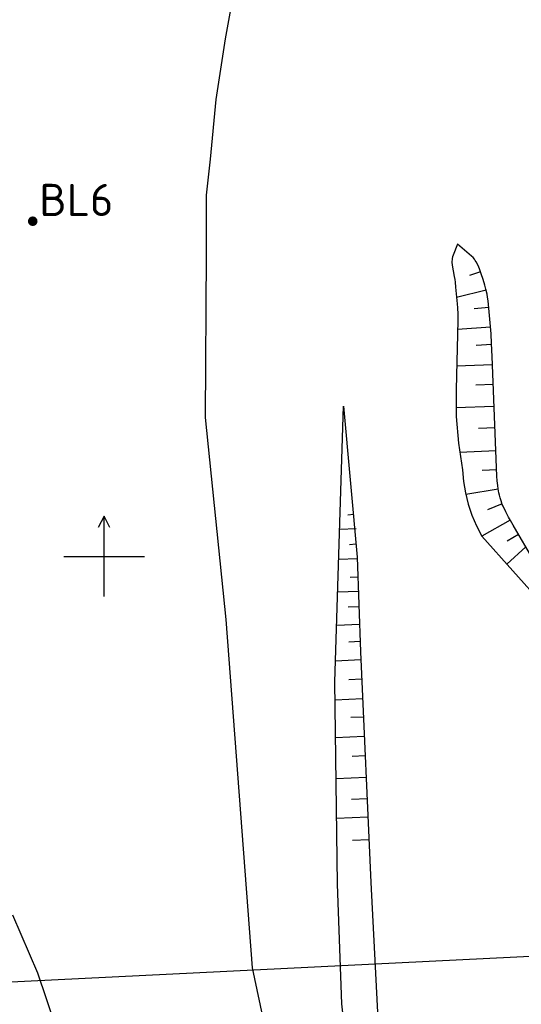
# Model space of a CAD drawing. Header units: millimetres. Extents: x 237058 to 239804, y 565701 to 567407.
# Tile 25 of 64: x 238095 to 238126, y 566272 to 566333. Entities that reach past the tile are written whole.
import ezdxf

# ---------------------------------------------------------------- set-up
doc = ezdxf.new("R2010")
doc.units = ezdxf.units.MM
doc.layers.add('BODEMLUCHTMETINGEN APRIL 2015', color=7, linetype='CONTINUOUS')
doc.layers.add('T4675650', color=8, linetype='CONTINUOUS')
doc.styles.add('grondslag', font='isocpeur.ttf')

msp = doc.modelspace()

# ---------------------------------------------------------------- hatches: boundary and pattern name
at = {"layer": 'BODEMLUCHTMETINGEN APRIL 2015'}
h = msp.add_hatch(color=1, dxfattribs=at)
h.dxf.hatch_style = 1
edge = h.paths.add_edge_path()
edge.add_arc((238095.562, 566320.832), 0.3, 0, 360)

# ---------------------------------------------------------------- linework, layer by layer
at = {"layer": 'T4675650'}
for p, q in [((238123.4, 566317.691), (238122.712, 566317.451)), ((238123.747, 566316.548), (238121.902, 566316.098)), ((238123.917, 566315.464), (238123, 566315.383)), ((238124.018, 566314.257), (238121.969, 566314.099)), ((238124.093, 566313.17), (238123.119, 566313.114)), ((238124.15, 566311.903), (238121.911, 566311.815)), ((238124.198, 566310.688), (238123.105, 566310.645)), ((238124.251, 566309.327), (238121.872, 566309.233)), ((238124.304, 566307.995), (238123.282, 566307.955)), ((238124.36, 566306.555), (238122.099, 566306.467)), ((238124.406, 566305.38), (238123.49, 566305.344)), ((238124.495, 566304.171), (238122.475, 566303.855)), ((238124.739, 566303.263), (238123.835, 566302.894)), ((238100, 566297.5), (238100, 566302.5)), ((238115.492, 566302.598), (238115.159, 566302.568)), ((238125.249, 566302.248), (238123.479, 566301.264)), ((238115.668, 566301.703), (238114.646, 566301.667)), ((238128.692, 566295.418), (238123.479, 566301.264)), ((238125.758, 566301.369), (238125.05, 566300.952)), ((238115.657, 566300.763), (238115.255, 566300.727)), ((238125.028, 566299.526), (238126.219, 566300.588)), ((238097.5, 566300), (238102.5, 566300)), ((238115.733, 566299.857), (238114.588, 566299.817)), ((238115.773, 566298.709), (238115.302, 566298.693)), ((238115.804, 566297.821), (238114.525, 566297.776)), ((238115.837, 566296.864), (238115.162, 566296.84)), ((238115.876, 566295.76), (238114.46, 566295.711)), ((238115.913, 566294.703), (238115.216, 566294.679)), ((238115.958, 566293.567), (238114.39, 566293.496)), ((238116.012, 566292.361), (238115.221, 566292.325)), ((238116.067, 566291.15), (238114.364, 566291.073)), ((238116.118, 566290.012), (238115.344, 566289.977)), ((238116.173, 566288.802), (238114.392, 566288.722)), ((238116.227, 566287.599), (238115.411, 566287.562)), ((238116.288, 566286.265), (238114.422, 566286.181)), ((238116.348, 566284.931), (238115.373, 566284.887)), ((238116.399, 566283.792), (238114.452, 566283.704)), ((238116.463, 566282.391), (238115.447, 566282.345)), ((238142.989, 566275.937), (238080.32, 566272.847))]:
    msp.add_line(p, q, dxfattribs=at)
for points in [[(238110.02, 566270.729), (238109.231, 566274.418), (238107.597, 566296.083), (238106.307, 566308.625), (238106.365, 566318.782), (238106.362, 566322.458), (238106.622, 566324.689), (238106.971, 566328.392), (238107.543, 566332.165), (238108.184, 566335.712), (238109.196, 566338.364), (238110.434, 566340.725), (238111.565, 566342.821), (238115.427, 566344.502)], [(238126.513, 566300.089), (238125.649, 566301.554), (238125.425, 566301.938), (238125.261, 566302.227), (238125.141, 566302.445), (238124.966, 566302.779), (238124.8, 566303.123), (238124.751, 566303.234), (238124.671, 566303.446), (238124.612, 566303.633), (238124.568, 566303.8), (238124.536, 566303.947), (238124.49, 566304.205), (238124.464, 566304.401), (238124.437, 566304.695), (238124.421, 566304.99), (238124.129, 566312.428), (238124.089, 566313.234), (238124.049, 566313.838), (238123.979, 566314.743), (238123.901, 566315.648), (238123.873, 566315.892), (238123.84, 566316.104), (238123.805, 566316.289), (238123.732, 566316.609), (238123.668, 566316.848), (238123.561, 566317.206), (238123.444, 566317.563), (238123.337, 566317.865), (238123.293, 566317.977), (238123.206, 566318.167), (238123.131, 566318.304), (238123.069, 566318.401), (238123.018, 566318.47), (238122.935, 566318.568), (238122.842, 566318.658), (238121.974, 566319.412), (238121.696, 566318.715), (238121.663, 566318.617), (238121.641, 566318.523), (238121.628, 566318.434), (238121.622, 566318.35), (238121.621, 566318.27), (238121.63, 566318.119), (238121.647, 566317.985), (238121.689, 566317.749), (238121.763, 566317.393), (238121.794, 566317.216), (238121.813, 566317.041), (238121.837, 566316.743), (238121.94, 566315.701), (238121.961, 566315.441), (238121.981, 566315.05), (238121.985, 566314.854), (238121.983, 566314.658), (238121.875, 566310.372)], [(238121.875, 566310.372), (238121.889, 566308.701), (238122.024, 566307.035), (238122.28, 566305.383)], [(238116.43, 566257.161), (238114.777, 566272.195), (238114.501, 566279.635), (238114.35, 566292.207), (238114.887, 566309.341), (238115.729, 566299.96), (238115.935, 566294.067), (238116.583, 566279.729), (238117.632, 566259.149)], [(238122.28, 566305.383), (238122.338, 566304.663), (238122.454, 566303.951), (238122.628, 566303.25), (238122.858, 566302.566), (238123.142, 566301.902), (238123.479, 566301.264)], [(238100.363, 566301.787), (238100, 566302.5), (238099.637, 566301.787)], [(238094.314, 566277.718), (238095.856, 566274.115), (238097.495, 566269.26)], [(238094.314, 566277.718), (238095.856, 566274.115), (238097.495, 566269.26), (238106.9, 566247.32), (238108.261, 566244.757), (238109.345, 566243.507), (238109.653, 566243.239)]]:
    msp.add_lwpolyline(points, dxfattribs=at)

# ---------------------------------------------------------------- texts
at = {"layer": 'BODEMLUCHTMETINGEN APRIL 2015', "color": 7, "style": 'grondslag'}
msp.add_text('BL6', height=2, dxfattribs=at).set_placement((238095.976, 566321.157))

doc.saveas('drawing.dxf')
